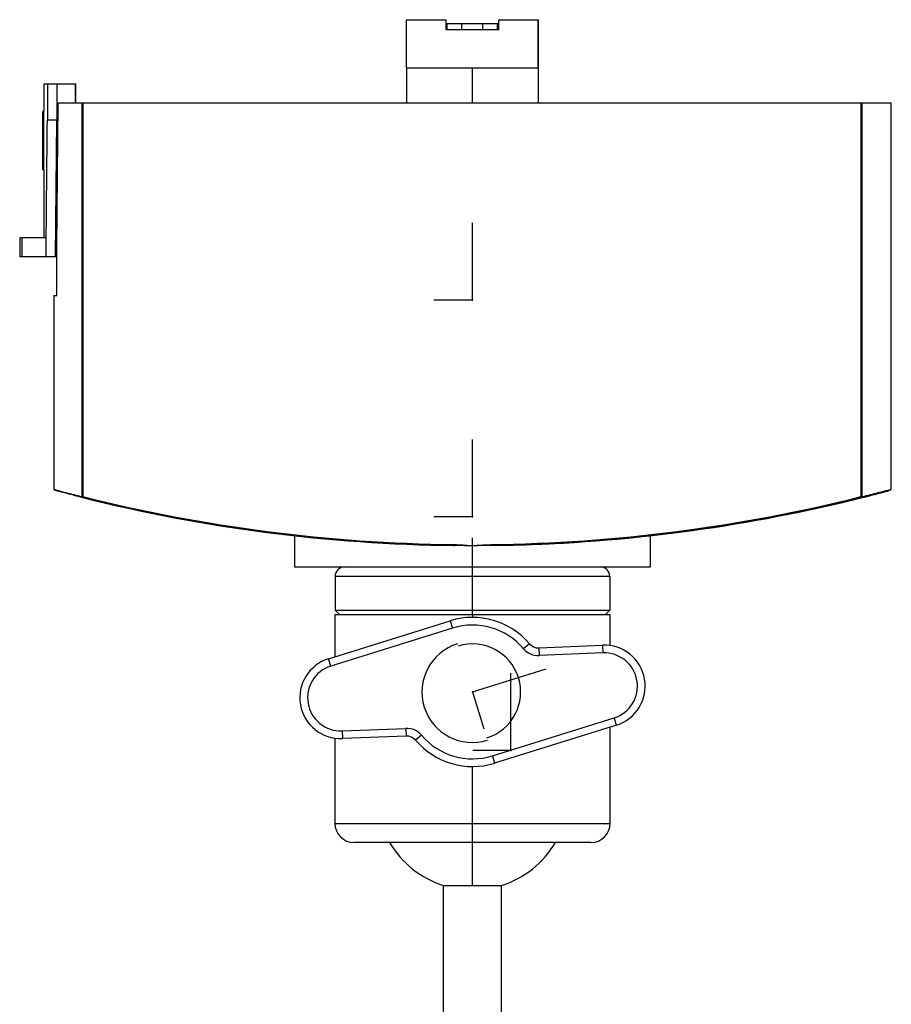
# Model space of a CAD drawing. Header units: millimetres. Extents: x -527 to -209, y 82 to 287.
# Tile 8 of 8: x -311 to -220, y 185 to 287. Entities that reach past the tile are written whole.
import ezdxf

# ---------------------------------------------------------------- set-up
doc = ezdxf.new("R2010")
doc.units = ezdxf.units.MM
doc.header["$PDSIZE"] = -1

msp = doc.modelspace()

# ---------------------------------------------------------------- linework, layer by layer
at = {"color": 7, "linetype": 'Continuous', "lineweight": 25}
for p, q in [((-270.54, 281.93), (-270.54, 286.93)), ((-270.54, 286.93), (-266.4, 286.93)), ((-266.45, 286.93), (-266.45, 285.93)), ((-266.4, 285.93), (-266.4, 286.93)), ((-266.3, 286.53), (-261.05, 286.53)), ((-266.3, 285.93), (-266.3, 286.53)), ((-264.8, 286.53), (-264.8, 285.93)), ((-262.6, 285.93), (-262.6, 286.53)), ((-261.1, 286.53), (-261.1, 285.93)), ((-261.05, 285.93), (-261.05, 286.53)), ((-260.95, 286.93), (-256.83, 286.93)), ((-260.95, 285.93), (-260.95, 286.93)), ((-256.84, 281.93), (-256.84, 286.93)), ((-256.82, 285.93), (-256.83, 286.93)), ((-266.45, 285.93), (-260.95, 285.93)), ((-256.82, 281.28), (-256.82, 285.93)), ((-270.54, 281.93), (-256.82, 281.93)), ((-270.52, 281.93), (-270.52, 278.28)), ((-263.69, 281.93), (-263.69, 278.28)), ((-256.82, 278.28), (-256.82, 281.28)), ((-308.22, 280.28), (-308.22, 277.4)), ((-308.22, 280.28), (-304.9, 280.28)), ((-307.85, 280.28), (-307.85, 276.48)), ((-306.85, 280.28), (-306.85, 276.48)), ((-304.93, 278.28), (-304.93, 280.28)), ((-304.9, 278.28), (-304.9, 280.28)), ((-306.88, 263.28), (-306.74, 278.28)), ((-306.74, 278.28), (-220.17, 278.28)), ((-304.24, 237.37), (-304.24, 278.28)), ((-304.15, 278.28), (-304.15, 237.37)), ((-223.29, 237.37), (-223.29, 278.28)), ((-223.2, 278.28), (-223.2, 237.37)), ((-220.17, 238.14), (-220.17, 278.28)), ((-308.32, 271.34), (-308.32, 277.4)), ((-308.22, 277.4), (-308.32, 277.4)), ((-308.32, 277.4), (-308.32, 276.91)), ((-308.22, 271.34), (-308.22, 277.4)), ((-306.85, 277.28), (-306.75, 277.28)), ((-306.82, 277.28), (-306.82, 276.48)), ((-308.32, 276.91), (-308.32, 271.86)), ((-306.85, 276.48), (-307.85, 276.48)), ((-306.99, 262.28), (-306.85, 276.48)), ((-306.96, 262.28), (-306.82, 276.48)), ((-308.32, 271.86), (-308.32, 271.34)), ((-308.22, 271.34), (-308.32, 271.34)), ((-308.22, 271.34), (-308.22, 264.28)), ((-310.72, 264.28), (-310.72, 262.28)), ((-307.97, 264.28), (-310.72, 264.28)), ((-306.88, 258.28), (-306.88, 263.28)), ((-306.99, 262.28), (-310.72, 262.28)), ((-307.17, 258.28), (-307.17, 238.14)), ((-307.17, 258.28), (-306.88, 258.28)), ((-304.15, 237.37), (-304.24, 237.37)), ((-304.15, 237.37), (-304.17, 237.27)), ((-223.2, 237.37), (-223.29, 237.37)), ((-223.29, 237.37), (-223.27, 237.27)), ((-282.17, 233.31), (-282.17, 230.08)), ((-245.17, 230.08), (-245.17, 233.32)), ((-265.64, 232.39), (-265.64, 232.29)), ((-265.64, 232.3), (-265.52, 232.29)), ((-263.72, 232.28), (-263.72, 230.08)), ((-261.8, 232.39), (-261.8, 232.29)), ((-282.17, 230.08), (-245.17, 230.08)), ((-249.4, 229.08), (-277.95, 229.08)), ((-277.95, 229.08), (-277.95, 225.58)), ((-249.4, 229.08), (-249.4, 225.58)), ((-277.97, 225.08), (-277.97, 220.74)), ((-249.37, 225.08), (-277.97, 225.08)), ((-277.95, 225.58), (-249.4, 225.58)), ((-277.45, 225.08), (-277.95, 225.58)), ((-263.67, 225.08), (-263.67, 224.83)), ((-249.9, 225.08), (-249.4, 225.58)), ((-249.37, 221.89), (-249.37, 225.08)), ((-278.63, 220.54), (-265.98, 224.48)), ((-265.98, 224.48), (-265.74, 223.72)), ((-265.74, 223.72), (-278.39, 219.77)), ((-257.76, 222.09), (-258.37, 221.57)), ((-256.79, 221.66), (-250.15, 221.93)), ((-256.79, 221.66), (-256.76, 220.86)), ((-250.12, 221.13), (-256.76, 220.86)), ((-250.15, 221.93), (-250.12, 221.13)), ((-278.39, 219.77), (-278.63, 220.54)), ((-261.6, 210.45), (-248.96, 214.39)), ((-248.72, 213.63), (-248.96, 214.39)), ((-277.23, 213.03), (-270.59, 213.3)), ((-277.23, 213.03), (-277.19, 212.23)), ((-270.59, 213.3), (-270.56, 212.5)), ((-248.72, 213.63), (-261.37, 209.68)), ((-249.37, 203.43), (-249.37, 213.42)), ((-277.97, 212.27), (-277.97, 203.43)), ((-270.56, 212.5), (-277.19, 212.23)), ((-268.98, 212.6), (-269.59, 212.08)), ((-261.6, 210.45), (-261.37, 209.68)), ((-263.67, 196.97), (-263.67, 209.33)), ((-277.97, 203.43), (-249.37, 203.43)), ((-251.37, 201.43), (-275.97, 201.43)), ((-266.67, 196.97), (-260.67, 196.97)), ((-266.67, 169.97), (-266.67, 196.97)), ((-260.67, 169.97), (-260.67, 196.97))]:
    msp.add_line(p, q, dxfattribs=at)
at = {"color": 7, "linetype": 'Continuous'}
for p, q in [((-263.67, 257.78), (-263.67, 265.81)), ((-263.67, 257.78), (-267.69, 257.78)), ((-263.67, 235.28), (-263.67, 243.31)), ((-263.67, 235.28), (-267.69, 235.28)), ((-263.67, 225.08), (-263.67, 233.11)), ((-263.67, 225.08), (-263.67, 233.11)), ((-263.67, 225.08), (-267.69, 225.08)), ((-263.67, 225.08), (-263.66, 225.08)), ((-263.67, 217.08), (-256.01, 219.47)), ((-259.68, 211), (-259.68, 219.02)), ((-263.67, 217.08), (-262.48, 213.25)), ((-259.68, 211), (-263.62, 211))]:
    msp.add_line(p, q, dxfattribs=at)
at = {"color": 7, "linetype": 'Continuous', "lineweight": 25, "flags": 128}
for points in [[(-310.47, 262.28), (-310.46, 263.4), (-310.45, 264.28)], [(-307.98, 262.28), (-307.97, 263.4), (-307.97, 264.28)], [(-307.12, 238.05), (-307.11, 238.05), (-307.1, 238.05), (-307.1, 238.05), (-307.1, 238.05), (-307.1, 238.05), (-307.1, 238.05), (-307.1, 238.05)]]:
    msp.add_lwpolyline(points, dxfattribs=at)
at = {"color": 7, "linetype": 'Continuous', "lineweight": 25}
for centre, radius, start, end in [((-312.7, 286.04), 51.62, 359.883, 0.549), ((-209.45, 286.04), 51.62, 179.451, 180.117), ((-307.11, 238.04), 0.0096, 68.4845, 69.313), ((-304.15, 237.36), 0.0959, 177.3519, 254.8195), ((-263.72, 398.81), 166.42, 255.941, 269.3391), ((-263.72, 398.81), 166.42, 270.6609, 284.059), ((-223.29, 237.36), 0.0959, 285.2438, 2.7048), ((-263.72, 398.81), 166.52, 255.941, 269.3391), ((-263.72, 398.81), 166.52, 270.6609, 284.059), ((-263.63, 398.81), 166.52, 271.6957, 284.059), ((-276.95, 229.08), 1, 90.0001, 180.0001), ((-250.4, 229.08), 1, 359.9999, 89.9999), ((-263.67, 217.08), 7.75, 40.2241, 107.318), ((-263.67, 217.08), 6.95, 40.2241, 107.318), ((-263.67, 217.08), 5.25, 107.318, 287.318), ((-263.67, 217.08), 5, 287.318, 107.318), ((-256.84, 222.86), 1.2, 220.2241, 272.318), ((-256.84, 222.86), 2, 220.2241, 272.318), ((-249.98, 217.69), 4.25, 287.318, 92.318), ((-249.98, 217.69), 3.45, 287.318, 92.318), ((-277.36, 216.48), 4.25, 107.318, 272.318), ((-277.36, 216.48), 3.45, 107.318, 272.318), ((-270.51, 211.3), 2, 40.2241, 92.318), ((-270.51, 211.3), 1.2, 40.2241, 92.318), ((-263.67, 217.08), 7.75, 220.2241, 287.318), ((-263.67, 217.08), 6.95, 220.2241, 287.318), ((-275.97, 203.43), 2, 180, 270), ((-251.37, 203.43), 2, 270, 0), ((-263.67, 206.51), 10, 210.5002, 252.5424), ((-263.67, 206.51), 10, 287.4576, 329.4998)]:
    msp.add_arc(centre, radius, start, end, dxfattribs=at)
for points, knots in [([(-307.97, 264.28), (-307.94, 266.56), (-307.91, 270.63), (-307.86, 274.69), (-307.85, 276.48)], [0, 0, 0, 0, 0.56, 1, 1, 1, 1]), ([(-304.17, 237.27), (-304.76, 237.42), (-305.95, 237.73), (-306.84, 237.97), (-307.21, 238.08), (-307.07, 238.04), (-307.06, 238.03)], [0, 0, 0, 0, 0.320454, 0.640593, 0.960492, 1, 1, 1, 1]), ([(-307.17, 238.14), (-307.17, 238.14), (-307.16, 238.12), (-307.12, 238.1), (-307.09, 238.08), (-307.06, 238.06), (-307.05, 238.06), (-307.05, 238.05), (-307.05, 238.05), (-307.05, 238.05), (-307.05, 238.05), (-307.05, 238.05), (-307.05, 238.05), (-307.05, 238.05), (-307.05, 238.05), (-307.05, 238.05), (-307.05, 238.05), (-307.05, 238.05), (-307.05, 238.05), (-307.05, 238.05), (-307.05, 238.05), (-307.05, 238.05)], [0, 0, 0, 0, 0.375905, 0.699392, 0.91995, 0.975885, 0.987532, 0.988632, 0.988797, 0.988921, 0.98897, 0.989013, 0.989051, 0.98909, 0.989131, 0.989179, 0.9893, 0.989597, 0.990023, 0.990966, 1, 1, 1, 1]), ([(-307.17, 238.14), (-307.11, 238.12), (-306.98, 238.09), (-306.01, 237.82), (-304.83, 237.52), (-304.24, 237.37)], [0, 0, 0, 0, 0.327067, 0.65977, 1, 1, 1, 1]), ([(-307.05, 238.05), (-307.05, 238.05), (-307.05, 238.05), (-307.06, 238.05), (-307.07, 238.04), (-307.09, 238.05), (-307.11, 238.05), (-307.12, 238.05), (-307.12, 238.05), (-307.12, 238.05)], [0, 0, 0, 0, 0.004726, 0.035072, 0.145574, 0.328667, 0.59188, 0.815693, 1, 1, 1, 1]), ([(-220.29, 238.03), (-220.36, 238.02), (-220.5, 237.98), (-221.48, 237.72), (-222.67, 237.42), (-223.27, 237.27)], [0, 0, 0, 0, 0.30419, 0.651926, 1, 1, 1, 1]), ([(-223.2, 237.37), (-222.59, 237.52), (-221.4, 237.82), (-220.42, 238.08), (-220.28, 238.11), (-220.22, 238.13)], [0, 0, 0, 0, 0.352467, 0.697137, 1, 1, 1, 1]), ([(-223.18, 237.27), (-222.58, 237.42), (-221.4, 237.73), (-220.5, 237.97), (-220.13, 238.08), (-220.27, 238.04), (-220.29, 238.03)], [0, 0, 0, 0, 0.320211, 0.640264, 0.960233, 1, 1, 1, 1]), ([(-220.22, 238.13), (-220.19, 238.14), (-220.16, 238.15), (-220.18, 238.14), (-220.18, 238.14)], [0, 0, 0, 0, 0.835678, 1, 1, 1, 1]), ([(-245.18, 233.31), (-245.18, 233.31), (-245.11, 233.32), (-245.3, 233.3), (-245.68, 233.26), (-246.31, 233.19), (-247.07, 233.11), (-247.86, 233.04), (-248.82, 232.95), (-249.9, 232.86), (-251.13, 232.76), (-252.46, 232.66), (-253.86, 232.57), (-255.51, 232.48), (-257.39, 232.4), (-259.25, 232.34), (-260.4, 232.32), (-260.82, 232.31)], [0, 0, 0, 0, 0.001574, 0.087525, 0.17312, 0.260662, 0.322668, 0.389881, 0.447991, 0.519737, 0.584325, 0.64882, 0.717916, 0.778721, 0.866389, 0.951851, 1, 1, 1, 1]), ([(-265.64, 232.39), (-265.42, 232.39), (-265.06, 232.38), (-264.56, 232.35), (-264.14, 232.31), (-263.86, 232.29), (-263.72, 232.28)], [0, 0, 0, 0, 0.339984, 0.559987, 0.779994, 1, 1, 1, 1]), ([(-263.72, 232.28), (-264.08, 232.28), (-264.72, 232.28), (-265.36, 232.29), (-265.64, 232.29)], [0, 0, 0, 0, 0.561469, 1, 1, 1, 1]), ([(-263.72, 232.28), (-263.36, 232.31), (-262.72, 232.36), (-262.08, 232.38), (-261.8, 232.39)], [0, 0, 0, 0, 0.559983, 1, 1, 1, 1]), ([(-261.8, 232.29), (-262.16, 232.29), (-262.79, 232.28), (-263.44, 232.28), (-263.72, 232.28)], [0, 0, 0, 0, 0.559182, 1, 1, 1, 1])]:
    msp.add_open_spline(points, degree=3, knots=knots, dxfattribs=at)
at = {"color": 7, "linetype": 'Continuous'}
for p in [(-263.67, 257.78), (-263.67, 235.28), (-263.67, 225.08), (-263.67, 225.08), (-263.67, 217.08), (-259.68, 211)]:
    msp.add_point(p, dxfattribs=at)

doc.saveas('drawing.dxf')
